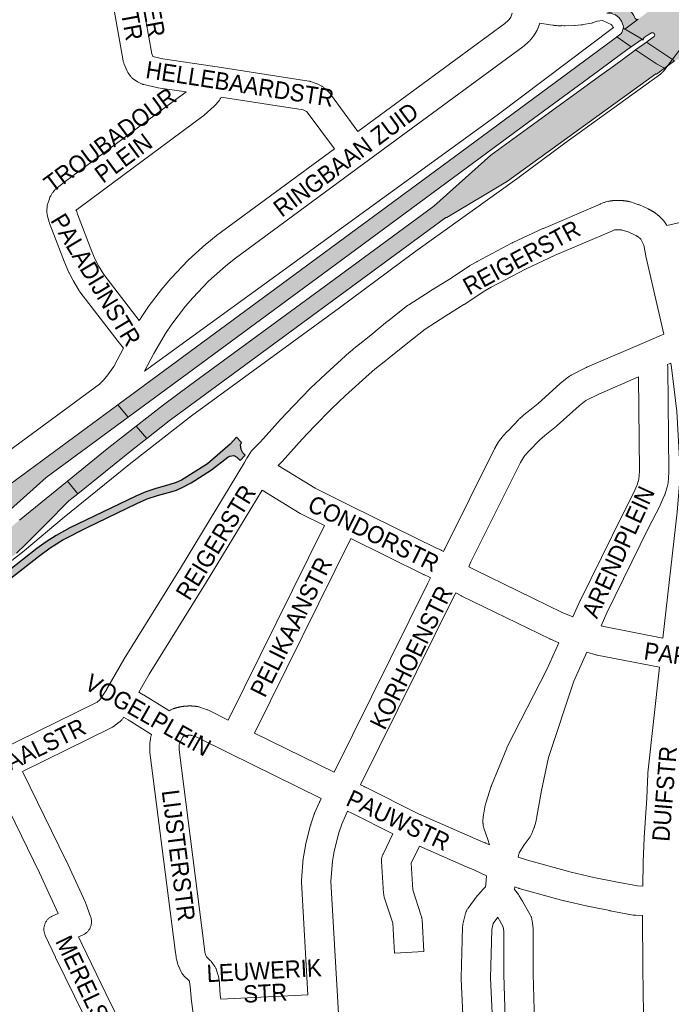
# Paper-space layout 'Layout1' of a CAD drawing. Header units: metres. Extents: x 123097 to 144122, y 392739 to 407589.
# Tile 195 of 256: x 134773 to 135062, y 394926 to 395364. Entities that reach past the tile are written whole.
import ezdxf
from ezdxf.enums import TextEntityAlignment as Align

# ---------------------------------------------------------------- set-up
doc = ezdxf.new("R2010")
doc.units = ezdxf.units.M
doc.header["$MEASUREMENT"] = 0
for name, color, linetype, lineweight in [('gs-anno-wegen algemeen tekst', 7, 'Continuous', 0), ('gs-knt-aanvullende hoofdweg', 7, 'Continuous', 0), ('gs-knt-hoofdweg', 7, 'Continuous', 0), ('gs-knt-wegen algemeen', 7, 'Continuous', 0), ('ir-ARC-asfalt-hoofdwegen-te inspecteren', 5, 'Continuous', 0), ('ir-ARC-fietspaden naastliggend- te inspecteren', 1, 'Continuous', 0)]:
    doc.layers.add(name, color=color, linetype=linetype, lineweight=lineweight)
doc.styles.add('Style-Arial', font='arial.ttf')

psp = doc.layouts.get("Layout1")

# ---------------------------------------------------------------- hatches: boundary and pattern name
at = {"layer": 'ir-ARC-asfalt-hoofdwegen-te inspecteren', "linetype": 'Continuous', "lineweight": 13}
for points in [[(135079.246, 395373.385), (135071.401, 395384.623), (135071.121, 395384.408), (135070.751, 395384.195), (135070.878, 395383.89), (135061.561, 395376.046), (135061.945, 395375.4), (135061.793, 395374.664), (135061.184, 395374.223), (135060.437, 395374.309), (135050.726, 395366.388), (135050.631, 395366.311), (135049.266, 395365.315), (135047.487, 395363.967), (135041.605, 395359.51), (135042.157, 395359.194), (135049.284, 395355.105), (135049.622, 395354.711), (135049.628, 395355.145), (135050.183, 395355.841), (135051.873, 395356.951), (135053.404, 395357.85), (135054.067, 395357.918), (135054.626, 395357.554), (135054.831, 395356.919), (135054.59, 395356.297), (135051.861, 395354.275), (135051.104, 395353.73), (135063.654, 395345.467), (135064.112, 395345.687), (135066.185, 395346.403), (135068.354, 395346.725), (135070.546, 395346.64), (135072.061, 395346.384), (135072.759, 395346.168), (135078.08, 395350.09), (135077.183, 395351.364), (135077.148, 395352.095), (135077.759, 395352.498), (135078.417, 395352.177), (135079.322, 395351.007), (135086.717, 395356.42), (135086.3, 395357.465), (135085.896, 395359.472), (135085.914, 395361.52), (135086.354, 395363.52), (135086.532, 395364.034), (135080.577, 395371.536), (135080.184, 395372.104), (135080.215, 395371.778), (135080.036, 395371.504), (135079.298, 395371.278), (135078.596, 395371.384), (135077.94, 395371.777), (135077.847, 395372.137), (135078.012, 395372.47)], [(135040.781, 395359.983), (135041.605, 395359.51), (135047.487, 395363.967), (135046.718, 395363.823), (135046.089, 395364.289), (135045.492, 395365.601), (135043.954, 395367.912), (135043.143, 395368.858), (135033.478, 395366.685), (135035.495, 395366.544), (135037.382, 395365.816), (135038.971, 395364.566), (135040.114, 395363.013), (135040.786, 395361.206), (135040.941, 395360.415)], [(135037.974, 395356.151), (135044.34, 395351.7), (135049.284, 395355.105), (135042.157, 395359.194), (135041.605, 395359.51), (135040.781, 395359.983), (135040.521, 395358.734), (135040.132, 395358.043), (135039.705, 395357.41)], [(135046.327, 395350.289), (135055.637, 395344.164), (135059.139, 395342.168), (135063.654, 395345.467), (135051.104, 395353.73)], [(134824.57, 395183.23), (134829.264, 395177.802), (134839.27, 395185.65), (134853.174, 395195.863), (134962.09, 395275.86), (134962.55, 395275.94), (134989.37, 395292.06), (135055.356, 395339.75), (135055.526, 395339.52), (135059.139, 395342.168), (135055.637, 395344.164), (135046.327, 395350.289), (135044.399, 395348.897), (135036.947, 395343.458), (135031.344, 395339.354), (135000, 395316.589), (134982.09, 395303.58), (134956.77, 395280.92), (134912.472, 395248.375), (134848.283, 395201.216), (134836.65, 395192.67)], [(134687.495, 395085.613), (134696.052, 395091.428), (134713.72, 395104.08), (134750.69, 395131.4), (134757.55, 395136.7), (134762.84, 395141.08), (134784.65, 395160.47), (134821.069, 395187.278), (134816.379, 395192.7), (134757.26, 395149.15), (134741.712, 395137.882), (134713.97, 395120.4), (134706.16, 395115.06), (134687.163, 395101.892), (134682.223, 395098.577), (134679.988, 395097.373), (134685.502, 395084.234)], [(134824.57, 395183.23), (134812.49, 395173.79), (134794.114, 395158.85), (134798.583, 395153.212), (134823.18, 395173.03), (134829.264, 395177.802)], [(134689.58, 395080.781), (134687.52, 395079.448), (134690.746, 395071.966), (134692.826, 395073.526), (134694.195, 395074.425), (134697.239, 395075.63), (134699.311, 395076.328), (134704.873, 395078.564), (134706.565, 395079.445), (134706.492, 395079.57), (134714.963, 395085.081), (134722.36, 395090.08), (134740.299, 395102.97), (134757.962, 395116.235), (134771.47, 395126.82), (134775.39, 395130.61), (134784.466, 395139.724), (134794.72, 395150.02), (134798.583, 395153.212), (134794.114, 395158.85), (134772.8, 395141.52), (134759.54, 395130.729), (134746.023, 395120.263), (134730.246, 395108.463), (134714.163, 395097.083), (134699.141, 395086.871), (134698.526, 395086.533), (134694.354, 395083.85)]]:
    psp.add_hatch(color=5, dxfattribs=at).paths.add_polyline_path(points, flags=0)
at = {"layer": 'ir-ARC-asfalt-hoofdwegen-te inspecteren', "linetype": 'Continuous', "lineweight": 13, "extrusion": (0, 0, -1)}
psp.add_hatch(color=5, dxfattribs=at).paths.add_polyline_path([(-135036.052, 395354.698), (-134965.95, 395302.88), (-134840.1, 395210.174), (-134816.379, 395192.7), (-134821.069, 395187.278), (-134844.954, 395204.86), (-134910.094, 395252.816), (-134998.81, 395318.204), (-135029.815, 395341.056), (-135035.67, 395345.356), (-135042.359, 395350.288), (-135044.34, 395351.7), (-135037.974, 395356.151), (-135037.861, 395356.034)], flags=0)
at = {"layer": 'ir-ARC-fietspaden naastliggend- te inspecteren', "linetype": 'Continuous', "lineweight": 30, "extrusion": (0, 0, -1)}
psp.add_hatch(color=1, dxfattribs=at).paths.add_polyline_path([(-134718.776, 395082.607), (-134720.674, 395080.042), (-134720.712, 395080.069), (-134720.778, 395079.961), (-134737.324, 395091.995), (-134747, 395099.05), (-134761.99, 395110.37), (-134781.12, 395125.37), (-134786.398, 395129.253), (-134791.933, 395132.76), (-134802.75, 395138.26), (-134824.87, 395148.83), (-134829.51, 395150.94), (-134833.98, 395152.46), (-134840.55, 395154.28), (-134842.44, 395154.88), (-134845.25, 395156.07), (-134849.01, 395158.05), (-134858.05, 395163.85), (-134865.25, 395169.41), (-134866.09, 395169.85), (-134867.93, 395170.19), (-134869.27, 395169.42), (-134870.773, 395168.048), (-134873.024, 395170.301), (-134871.88, 395171.38), (-134871.12, 395172.89), (-134870.93, 395175.01), (-134871.33, 395175.99), (-134869.143, 395178.383), (-134866.35, 395175.28), (-134856.23, 395166.49), (-134844.64, 395159.28), (-134842.25, 395158.21), (-134839.08, 395157.13), (-134833.27, 395155.6), (-134828.88, 395154.09), (-134824.45, 395152.16), (-134795.17, 395138.08), (-134789.022, 395134.713), (-134784.649, 395131.901), (-134780.452, 395128.832), (-134761.21, 395113.74), (-134745.05, 395101.531), (-134728.09, 395089.16), (-134719.74, 395083.37)], flags=0)

# ---------------------------------------------------------------- linework, layer by layer
at = {"layer": 'gs-knt-aanvullende hoofdweg', "color": 7, "linetype": 'Continuous', "flags": 128}
psp.add_lwpolyline([(135036.441, 395360.191), (135036.279, 395360.509), (135036.047, 395360.9), (135036.043, 395360.906), (135035.884, 395361.13), (135035.878, 395361.138), (135035.614, 395361.448), (135035.486, 395361.594), (135035.473, 395361.608), (135031.684, 395363.428), (135029.23, 395363.088), (135027.982, 395362.605), (135027.666, 395362.491), (135027.345, 395362.392), (135027.02, 395362.306), (135026.691, 395362.236), (135023.021, 395361.531), (135022.68, 395361.474), (135022.604, 395361.464), (135022.515, 395361.454), (135022.336, 395361.433), (135022.249, 395361.426), (135022.185, 395361.419), (135019.444, 395361.207), (135019.122, 395361.189), (135015.064, 395361.051), (135014.936, 395361.047), (135014.881, 395361.046), (135014.733, 395361.042), (135014.402, 395361.047), (135013.451, 395361.082), (135013.253, 395361.059), (135012.874, 395361.025), (135012.493, 395361.01), (135012.112, 395361.014), (135011.732, 395361.037), (135011.353, 395361.08), (135010.568, 395361.189), (135010.542, 395361.19), (135010.212, 395361.21), (135009.883, 395361.244), (135009.556, 395361.292), (135008.394, 395361.491), (135003.788, 395362.13)], dxfattribs=at)
at = {"layer": 'gs-knt-hoofdweg', "color": 7, "linetype": 'Continuous', "flags": 128}
for points in [[(134828.272, 395207.708), (134984.802, 395321.326), (135036.441, 395360.191)], [(135067.626, 395352.584), (135061.523, 395344.563), (135058.98, 395341.221), (135058.736, 395340.916), (135058.477, 395340.623), (135058.203, 395340.342), (135057.917, 395340.076), (135057.618, 395339.823), (135057.306, 395339.586), (135014.9, 395308.856), (134994.78, 395293.906), (134994.669, 395293.825), (134947.738, 395260.189), (134914.86, 395235.825), (134914.816, 395235.793), (134849.197, 395187.856), (134822.198, 395166.725), (134792.656, 395142.805), (134775, 395127.977), (134774.778, 395127.797), (134721.909, 395086.521)]]:
    psp.add_lwpolyline(points, dxfattribs=at)
psp.add_lwpolyline([(134673.683, 395107.221), (134670.886, 395113.391, -0.3845537), (134670.891, 395113.404), (134693.946, 395123.855), (134694.182, 395123.957), (134694.422, 395124.049), (134701.793, 395126.712), (134708.553, 395129.154), (134711.47, 395130.926), (134716.019, 395134.046), (134808.263, 395201.825), (134809.884, 395203.476), (134811.527, 395205.386), (134814.624, 395209.797), (134818.951, 395217.887)], format="xyb", dxfattribs=at)
at = {"layer": 'gs-knt-wegen algemeen', "color": 7, "linetype": 'Continuous', "flags": 128}
for points in [[(134846.74, 395331.657), (134834.193, 395333.524), (134833.939, 395333.567), (134833.688, 395333.62), (134828, 395334.932), (134827.736, 395334.998), (134827.475, 395335.076), (134827.217, 395335.165), (134826.567, 395335.404), (134826.283, 395335.516), (134826.003, 395335.642), (134825.73, 395335.781), (134825.464, 395335.932), (134825.205, 395336.096), (134823.645, 395337.135), (134823.414, 395337.296), (134823.19, 395337.467), (134822.974, 395337.648), (134822.766, 395337.837), (134822.566, 395338.036), (134822.375, 395338.243), (134822.193, 395338.458), (134822.021, 395338.681), (134821.327, 395339.619), (134821.162, 395339.852), (134821.008, 395340.091), (134820.865, 395340.338), (134820.732, 395340.59), (134820.611, 395340.847), (134819.237, 395343.94), (134819.116, 395344.231), (134819.009, 395344.527), (134818.917, 395344.828), (134818.839, 395345.133), (134818.777, 395345.442), (134808.977, 395400.503)], [(134822.2, 395400.509), (134831.457, 395348.503), (134831.955, 395347.381), (134836.364, 395346.364), (134858.522, 395343.066)], [(134923.052, 395314.025), (134988.255, 395361.974), (134989.779, 395363.305), (134990.22, 395363.842), (134990.849, 395364.822), (134991.576, 395366.656)], [(135003.788, 395362.13), (135002.718, 395359.435), (135002.596, 395359.147), (135002.593, 395359.141), (135002.459, 395358.863), (135002.454, 395358.853), (135002.309, 395358.587), (135002.301, 395358.573), (135002.145, 395358.318), (135000.97, 395356.488), (135000.829, 395356.277), (135000.68, 395356.072), (135000.523, 395355.874), (134999.499, 395354.627), (134999.324, 395354.423), (134999.141, 395354.226), (134998.951, 395354.037), (134998.752, 395353.856), (134996.617, 395351.99), (134996.407, 395351.814), (134996.19, 395351.648), (134925.525, 395299.681), (134868.076, 395257.435), (134864.211, 395254.341), (134856.694, 395247.588), (134849.711, 395240.284), (134846.532, 395236.555), (134840.386, 395228.455), (134837.633, 395224.363), (134833.818, 395218.076), (134832.46, 395215.537), (134828.272, 395207.708)], [(134858.522, 395343.066), (134858.526, 395343.066), (134858.53, 395343.065)], [(134858.522, 395343.066), (134858.526, 395343.066), (134858.53, 395343.065)], [(134858.53, 395343.065), (134858.565, 395343.061), (134901.263, 395336.442), (134901.57, 395336.387), (134901.873, 395336.317), (134902.173, 395336.233), (134902.469, 395336.135), (134904.435, 395335.428), (134904.718, 395335.319), (134904.995, 395335.197), (134905.266, 395335.062), (134906.927, 395334.187), (134907.185, 395334.043), (134907.436, 395333.888), (134907.681, 395333.722), (134907.917, 395333.545), (134908.145, 395333.357), (134909.068, 395332.561), (134909.285, 395332.365), (134909.493, 395332.159), (134909.692, 395331.945), (134910.475, 395331.06), (134910.663, 395330.837), (134910.841, 395330.606), (134923.052, 395314.025)], [(134786.011, 395284.252), (134786.041, 395284.339), (134786.07, 395284.426), (134786.114, 395284.546), (134786.211, 395284.779), (134786.277, 395284.927), (134786.343, 395285.067), (134786.416, 395285.212), (134786.489, 395285.348), (134786.619, 395285.577), (134787.118, 395286.401), (134787.289, 395286.67), (134787.473, 395286.929), (134787.67, 395287.18), (134788.311, 395287.956), (134788.494, 395288.168), (134788.685, 395288.372), (134788.886, 395288.567), (134789.094, 395288.753), (134789.31, 395288.931), (134791.7, 395290.807), (134791.845, 395290.917), (134846.226, 395331.196), (134846.74, 395331.657)], [(134862.306, 395329.306), (134862.191, 395329.039), (134862.063, 395328.774), (134861.923, 395328.515), (134861.772, 395328.263), (134861.609, 395328.018), (134861.436, 395327.781), (134861.252, 395327.551), (134861.057, 395327.331), (134859.606, 395325.755), (134859.393, 395325.533), (134859.169, 395325.322), (134854.701, 395321.306), (134854.467, 395321.106), (134854.224, 395320.917), (134799.668, 395280.509), (134798.07, 395279.255), (134797.838, 395278.943)], [(134912.563, 395306.311), (134900.53, 395322.651), (134900.232, 395322.988), (134900.203, 395323.013), (134899.601, 395323.33), (134898.651, 395323.672), (134862.306, 395329.306)], [(134825.886, 395230.1), (134826.582, 395231.248), (134826.745, 395231.503), (134829.686, 395235.876), (134829.792, 395236.028), (134829.902, 395236.177), (134836.272, 395244.572), (134836.386, 395244.718), (134836.504, 395244.86), (134839.923, 395248.871), (134840.045, 395249.011), (134840.171, 395249.147), (134847.453, 395256.764), (134847.628, 395256.939), (134847.808, 395257.107), (134855.647, 395264.151), (134855.787, 395264.273), (134855.93, 395264.39), (134860.044, 395267.683), (134860.255, 395267.845), (134912.563, 395306.311)], [(134818.951, 395217.887), (134816.633, 395220.777), (134816.55, 395220.882), (134799.598, 395242.925), (134799.438, 395243.142), (134799.287, 395243.366), (134799.146, 395243.595), (134796.573, 395247.972), (134796.448, 395248.193), (134794.808, 395251.251), (134794.689, 395251.485), (134794.579, 395251.724), (134792.809, 395255.779), (134792.7, 395256.044), (134786.171, 395273.003), (134786.08, 395273.253), (134786, 395273.507), (134785.93, 395273.764), (134785.094, 395277.111), (134785.031, 395277.39), (134784.98, 395277.671), (134784.942, 395277.954), (134784.916, 395278.239), (134784.902, 395278.524), (134784.901, 395278.81), (134784.913, 395279.095), (134785.002, 395280.518), (134785.025, 395280.795), (134785.06, 395281.071), (134785.107, 395281.345), (134785.165, 395281.617), (134785.235, 395281.886), (134785.317, 395282.151), (134786.009, 395284.245)], [(134786.009, 395284.245), (134786.01, 395284.249), (134786.011, 395284.252)], [(134786.009, 395284.245), (134786.01, 395284.249), (134786.011, 395284.252)], [(134811.442, 395066.246), (134819.142, 395079.681), (134819.252, 395079.866), (134844.223, 395120.213), (134872.627, 395167.041), (134873.548, 395168.752), (134873.676, 395168.977), (134873.812, 395169.198), (134875.474, 395171.77), (134875.624, 395171.992), (134875.784, 395172.208), (134875.951, 395172.417), (134876.128, 395172.619), (134876.312, 395172.814), (134879.754, 395176.295), (134888.686, 395186.247), (134888.814, 395186.385), (134894.306, 395192.16), (134894.352, 395192.208), (134902.005, 395200.093), (134902.175, 395200.262), (134908.582, 395206.393), (134908.733, 395206.533), (134919.345, 395216.064), (134919.448, 395216.155), (134922.14, 395218.472), (134922.383, 395218.671), (134928.714, 395223.608), (134936.197, 395229.783), (134936.326, 395229.888), (134945.099, 395236.757), (134945.332, 395236.932), (134945.574, 395237.096), (134955.083, 395243.252), (134955.209, 395243.331), (134963.169, 395248.23), (134972.372, 395254.294), (134972.56, 395254.413), (134972.752, 395254.526), (134975.852, 395256.277), (134975.993, 395256.355), (134991.462, 395264.595), (134991.623, 395264.678), (134991.787, 395264.756), (135005.186, 395270.963), (135005.36, 395271.041), (135030.642, 395281.862), (135030.735, 395281.9), (135032.201, 395282.501), (135032.48, 395282.609), (135032.764, 395282.703), (135033.052, 395282.784), (135033.956, 395283.016), (135034.176, 395283.068), (135034.398, 395283.113), (135034.537, 395283.138), (135034.676, 395283.162), (135034.816, 395283.186), (135034.956, 395283.208), (135035.096, 395283.23), (135035.236, 395283.251), (135035.376, 395283.271), (135035.516, 395283.29), (135035.657, 395283.308), (135035.797, 395283.325), (135035.938, 395283.342), (135036.078, 395283.357), (135036.219, 395283.372), (135036.36, 395283.386), (135036.501, 395283.399), (135036.642, 395283.411), (135036.783, 395283.422), (135036.924, 395283.432), (135037.066, 395283.442), (135037.207, 395283.45), (135037.348, 395283.458), (135037.489, 395283.465), (135037.631, 395283.471), (135037.772, 395283.476), (135037.914, 395283.48), (135038.055, 395283.483), (135038.197, 395283.486), (135038.338, 395283.487), (135038.48, 395283.488), (135038.621, 395283.488), (135038.763, 395283.487), (135038.904, 395283.485), (135039.046, 395283.482), (135039.187, 395283.478), (135039.329, 395283.473), (135039.47, 395283.468), (135039.612, 395283.461), (135039.753, 395283.454), (135039.895, 395283.446), (135040.036, 395283.437), (135040.177, 395283.427), (135040.318, 395283.416), (135040.459, 395283.405), (135040.6, 395283.392), (135040.741, 395283.379), (135040.882, 395283.365), (135041.023, 395283.349), (135041.163, 395283.333), (135041.304, 395283.317), (135041.444, 395283.299), (135041.585, 395283.28), (135041.725, 395283.261), (135041.865, 395283.24), (135042.005, 395283.219), (135042.145, 395283.197), (135042.284, 395283.174), (135042.424, 395283.15), (135042.563, 395283.125), (135042.703, 395283.1), (135042.841, 395283.073), (135042.981, 395283.046), (135043.119, 395283.018), (135043.258, 395282.989), (135043.396, 395282.959), (135043.699, 395282.885), (135043.999, 395282.796), (135047.296, 395281.733), (135047.527, 395281.653), (135047.756, 395281.565), (135047.981, 395281.468), (135051.929, 395279.682), (135052.109, 395279.598), (135052.23, 395279.538), (135052.349, 395279.478), (135052.469, 395279.417), (135052.587, 395279.356), (135052.706, 395279.294), (135052.824, 395279.231), (135052.942, 395279.167), (135053.059, 395279.103), (135053.176, 395279.037), (135053.292, 395278.971), (135053.408, 395278.904), (135053.523, 395278.837), (135053.639, 395278.769), (135053.753, 395278.7), (135053.868, 395278.63), (135053.982, 395278.56), (135054.095, 395278.489), (135054.208, 395278.417), (135054.321, 395278.345), (135054.432, 395278.272), (135054.544, 395278.198), (135054.655, 395278.123), (135054.766, 395278.048), (135054.876, 395277.972), (135054.986, 395277.895), (135055.095, 395277.818), (135055.204, 395277.74), (135055.312, 395277.661), (135055.42, 395277.582), (135055.527, 395277.502), (135055.634, 395277.421), (135055.74, 395277.34), (135055.846, 395277.257), (135055.95, 395277.175), (135056.055, 395277.091), (135056.159, 395277.007), (135056.263, 395276.922), (135056.366, 395276.837), (135056.468, 395276.751), (135056.57, 395276.664), (135056.672, 395276.577), (135056.772, 395276.489), (135056.873, 395276.4), (135056.972, 395276.311), (135057.072, 395276.221), (135057.17, 395276.131), (135057.268, 395276.039), (135057.366, 395275.948), (135057.463, 395275.855), (135057.559, 395275.763), (135057.655, 395275.669), (135057.749, 395275.575), (135057.844, 395275.48), (135057.938, 395275.385), (135058.031, 395275.289), (135058.124, 395275.192), (135058.216, 395275.095), (135058.307, 395274.997), (135058.398, 395274.899), (135058.488, 395274.8), (135058.578, 395274.701), (135058.667, 395274.601), (135058.756, 395274.5), (135058.843, 395274.399), (135059.021, 395274.183), (135059.19, 395273.96), (135059.349, 395273.73), (135059.498, 395273.493), (135060.038, 395272.591), (135060.172, 395272.354), (135113.065, 395284.392)], [(135049.955, 395263.564), (135048.647, 395266.263), (135048.589, 395266.323), (135048.528, 395266.383), (135048.467, 395266.442), (135048.406, 395266.501), (135048.343, 395266.559), (135048.281, 395266.617), (135048.217, 395266.674), (135048.153, 395266.73), (135048.089, 395266.786), (135048.023, 395266.841), (135047.958, 395266.895), (135047.891, 395266.948), (135047.824, 395267.001), (135047.757, 395267.053), (135047.689, 395267.105), (135047.621, 395267.156), (135047.552, 395267.206), (135047.482, 395267.255), (135047.412, 395267.304), (135047.341, 395267.351), (135047.27, 395267.399), (135047.199, 395267.445), (135047.127, 395267.491), (135047.054, 395267.535), (135046.981, 395267.58), (135046.908, 395267.623), (135046.834, 395267.666), (135046.76, 395267.707), (135046.685, 395267.748), (135046.61, 395267.789), (135046.535, 395267.828), (135046.459, 395267.867), (135042.95, 395269.454), (135040.339, 395270.296), (135040.234, 395270.315), (135040.129, 395270.333), (135040.024, 395270.35), (135039.919, 395270.366), (135039.813, 395270.381), (135039.707, 395270.395), (135039.601, 395270.407), (135039.495, 395270.418), (135039.389, 395270.429), (135039.283, 395270.438), (135039.177, 395270.445), (135039.07, 395270.452), (135038.964, 395270.458), (135038.857, 395270.462), (135038.751, 395270.465), (135038.644, 395270.467), (135038.537, 395270.468), (135038.431, 395270.468), (135038.324, 395270.466), (135038.218, 395270.463), (135038.111, 395270.46), (135038.004, 395270.455), (135037.898, 395270.448), (135037.792, 395270.441), (135037.685, 395270.433), (135037.579, 395270.423), (135037.473, 395270.412), (135037.367, 395270.4), (135037.261, 395270.387), (135037.156, 395270.373), (135037.05, 395270.357), (135036.945, 395270.341), (135036.724, 395270.284), (135035.72, 395269.872), (135010.572, 395259.109), (134997.424, 395253.018), (134982.186, 395244.901), (134979.35, 395243.299), (134970.249, 395237.303), (134970.079, 395237.195), (134962.096, 395232.282), (134952.895, 395226.325), (134944.419, 395219.688), (134936.931, 395213.509), (134936.792, 395213.397), (134930.515, 395208.501), (134927.994, 395206.332), (134917.509, 395196.915), (134911.264, 395190.939), (134903.718, 395183.164), (134898.313, 395177.481), (134889.339, 395167.482), (134889.124, 395167.253), (134887.62, 395165.732)], [(135049.956, 395263.56), (135049.955, 395263.564)], [(135049.956, 395263.56), (135049.955, 395263.564)], [(135058.917, 395224.128), (135050.91, 395258.673), (135050.862, 395258.9), (135050.086, 395262.888), (135049.956, 395263.56)], [(134960.986, 395127.537), (134961.477, 395128.579), (134961.54, 395128.709), (134983.668, 395173.126), (134983.772, 395173.327), (134983.884, 395173.523), (134985.485, 395176.246), (134985.628, 395176.477), (134985.78, 395176.703), (134985.942, 395176.922), (134987.061, 395178.372), (134987.242, 395178.596), (134987.432, 395178.812), (134989.593, 395181.152), (134989.664, 395181.227), (134994.447, 395186.244), (134994.659, 395186.456), (134994.881, 395186.659), (134997.574, 395189.007), (134997.806, 395189.2), (135002.99, 395193.312), (135012.708, 395202.033), (135012.843, 395202.151), (135012.98, 395202.264), (135016.592, 395205.164), (135016.813, 395205.333), (135017.041, 395205.494), (135017.276, 395205.644), (135017.517, 395205.784), (135017.763, 395205.914), (135024.399, 395209.221), (135024.556, 395209.296), (135024.714, 395209.367), (135051.243, 395220.863), (135051.283, 395220.881), (135058.917, 395224.128)], [(135030.982, 395094.609), (135032.156, 395094.244), (135058.378, 395089.143), (135064.784, 395144.983), (135065.941, 395159.349), (135065.9, 395166.073), (135064.585, 395189.753), (135062.305, 395209.219), (135061.956, 395211.271)], [(135060.51, 395210.656), (135060.558, 395209.403), (135060.563, 395209.219), (135061.042, 395163.14), (135061.039, 395162.885), (135061.027, 395162.631), (135060.708, 395157.936), (135060.684, 395157.665), (135060.649, 395157.396), (135060.602, 395157.129), (135060.545, 395156.863), (135060.476, 395156.601), (135060.396, 395156.341), (135059.233, 395152.809), (135059.145, 395152.558), (135059.046, 395152.31), (135057.3, 395148.18), (135057.203, 395147.962), (135057.098, 395147.748), (135052.11, 395138.008), (135033.593, 395100.374), (135030.982, 395094.609)], [(135061.956, 395211.271), (135060.51, 395210.656)], [(135047.585, 395205.088), (135030.051, 395197.49), (135024.197, 395194.573), (135021.271, 395192.223), (135011.539, 395183.49), (135011.39, 395183.36), (135011.237, 395183.235), (135006.016, 395179.094), (135003.664, 395177.043), (134999.123, 395172.28), (134997.193, 395170.19), (134996.5, 395169.292), (134995.223, 395167.121), (134995.221, 395167.118), (134995.219, 395167.114)], [(135018.464, 395098.527), (135021.776, 395105.841), (135021.865, 395106.029), (135040.451, 395143.803), (135040.498, 395143.897), (135045.401, 395153.47), (135046.95, 395157.134), (135047.774, 395159.635), (135048.02, 395163.259), (135047.585, 395205.088)], [(134887.62, 395165.732), (134903.978, 395155.745), (134919.765, 395147.844)], [(134995.219, 395167.114), (134973.226, 395122.968), (134972.223, 395120.837)], [(134880.46, 395154.849), (134855.34, 395113.436), (134855.31, 395113.386), (134830.38, 395073.106), (134825.761, 395065.057)], [(134908.163, 395139.091), (134897.906, 395144.224), (134897.663, 395144.352), (134897.427, 395144.49), (134880.46, 395154.849)], [(134919.765, 395147.844), (134957.679, 395129.15), (134959.398, 395128.418), (134959.667, 395128.296), (134959.93, 395128.161), (134960.188, 395128.015), (134960.986, 395127.537)], [(134865.471, 395052.71), (134908.163, 395139.091)], [(134919.823, 395133.299), (134877.13, 395046.914)], [(134955.221, 395115.814), (134953.884, 395116.615), (134952.408, 395117.243), (134952.244, 395117.316), (134952.082, 395117.393), (134919.823, 395133.299)], [(134972.223, 395120.837), (134974.912, 395119.462), (135013.785, 395100.518), (135018.464, 395098.527)], [(134912.459, 395029.509), (134953.995, 395113.44), (134954.047, 395113.543), (134955.221, 395115.814)], [(134966.443, 395109.169), (134965.639, 395107.614), (134924.224, 395023.929)], [(135012.248, 395087.023), (135008.534, 395088.603), (135008.382, 395088.67), (135008.231, 395088.741), (134969.152, 395107.785), (134969.039, 395107.841), (134966.443, 395109.169)], [(134981.4, 394997.326), (134980.657, 394999.739), (134978.96, 395004.671), (134978.876, 395004.932), (134978.804, 395005.196), (134978.742, 395005.463), (134978.692, 395005.733), (134978.654, 395006.004), (134978.567, 395006.72), (134978.538, 395007.004), (134978.523, 395007.288), (134978.519, 395007.574), (134978.529, 395007.859), (134978.55, 395008.143), (134978.82, 395010.884), (134978.855, 395011.167), (134978.901, 395011.448), (134979.564, 395014.977), (134979.622, 395015.255), (134979.693, 395015.53), (134979.776, 395015.802), (134982.235, 395023.307), (134982.306, 395023.513), (134982.384, 395023.717), (134989.071, 395040.282), (134989.188, 395040.554), (134989.317, 395040.82), (135006.961, 395075.162), (135012.248, 395087.023)], [(135024.68, 395082.934), (135018.911, 395069.99), (135007.665, 395036.152), (135004.506, 395021.414), (135002.49, 395009.91), (135002.454, 395009.72), (135001.959, 395007.318), (135001.904, 395007.074), (135001.839, 395006.832), (135001.422, 395005.383), (135001.355, 395005.164), (135001.28, 395004.947), (135001.198, 395004.734), (135000.199, 395002.273), (135000.073, 395001.984), (134999.933, 395001.701), (134999.779, 395001.424), (134999.613, 395001.156), (134999.433, 395000.896), (134996.807, 394997.282), (134994.589, 394993.701), (134994.312, 394992.633), (134994.311, 394992.628), (134994.214, 394991.862)], [(135056.913, 395076.164), (135029.32, 395081.532), (135029.088, 395081.581), (135028.857, 395081.639), (135028.629, 395081.706), (135024.68, 395082.934)], [(135049.467, 394979.007), (135049.681, 394989.424), (135049.686, 394989.577), (135050.165, 395000.441), (135050.172, 395000.564), (135051.271, 395017.979), (135051.684, 395028.807), (135051.697, 395029.042), (135051.719, 395029.276), (135056.913, 395076.164)], [(134712.984, 395014.386), (134762.527, 395038.782), (134807.187, 395060.699), (134808.455, 395061.641), (134811.344, 395066.095), (134811.438, 395066.239)], [(134811.438, 395066.239), (134811.44, 395066.243), (134811.442, 395066.246)], [(134811.438, 395066.239), (134811.44, 395066.243), (134811.442, 395066.246)], [(134825.761, 395065.057), (134827.633, 395063.962), (134827.755, 395063.888), (134839.055, 395056.933), (134839.23, 395056.83)], [(134839.23, 395056.83), (134839.465, 395056.984), (134839.73, 395057.15), (134840.004, 395057.303), (134840.285, 395057.443), (134840.572, 395057.57), (134840.864, 395057.682), (134841.027, 395057.739), (134841.189, 395057.795), (134841.353, 395057.849), (134841.516, 395057.903), (134841.68, 395057.955), (134841.844, 395058.005), (134842.009, 395058.055), (134842.174, 395058.103), (134842.339, 395058.15), (134842.505, 395058.196), (134842.671, 395058.24), (134842.837, 395058.283), (134843.005, 395058.325), (134843.171, 395058.366), (134843.339, 395058.405), (134843.506, 395058.443), (134843.675, 395058.48), (134843.842, 395058.515), (134844.011, 395058.549), (134844.18, 395058.582), (134844.349, 395058.614), (134844.518, 395058.644), (134844.688, 395058.673), (134844.857, 395058.7), (134845.028, 395058.727), (134845.197, 395058.752), (134845.368, 395058.776), (134845.538, 395058.798), (134845.709, 395058.819), (134845.879, 395058.839), (134846.051, 395058.857), (134846.221, 395058.874), (134846.393, 395058.89), (134846.564, 395058.905), (134846.736, 395058.918), (134846.907, 395058.93), (134847.079, 395058.94), (134847.25, 395058.949), (134847.422, 395058.957), (134847.594, 395058.964), (134847.766, 395058.969), (134847.937, 395058.973), (134848.11, 395058.976), (134848.281, 395058.977), (134848.454, 395058.977), (134848.625, 395058.976), (134848.797, 395058.973), (134848.969, 395058.969), (134849.141, 395058.964), (134849.313, 395058.957), (134849.485, 395058.949), (134849.656, 395058.94), (134849.828, 395058.929), (134849.999, 395058.917), (134850.171, 395058.904), (134850.342, 395058.889), (134850.514, 395058.874), (134850.684, 395058.856), (134850.856, 395058.838), (134851.026, 395058.818), (134851.197, 395058.797), (134851.367, 395058.775), (134851.538, 395058.751), (134851.707, 395058.726), (134851.993, 395058.676), (134852.276, 395058.614), (134852.556, 395058.539), (134852.832, 395058.452), (134856.122, 395057.331), (134856.4, 395057.23), (134856.674, 395057.115), (134856.942, 395056.988), (134865.471, 395052.71)], [(134818.98, 395053.94), (134818.741, 395053.572), (134818.578, 395053.332), (134818.404, 395053.1), (134818.22, 395052.875), (134818.026, 395052.659), (134817.823, 395052.452), (134817.61, 395052.254), (134817.39, 395052.066), (134817.16, 395051.888), (134814.471, 395049.891), (134814.229, 395049.719), (134813.979, 395049.559), (134813.722, 395049.41), (134813.458, 395049.273), (134774.036, 395029.927)], [(134831.425, 395046.34), (134820.992, 395052.763), (134818.98, 395053.94)], [(134849.878, 394922.462), (134848.957, 394929.028), (134848.927, 394929.273), (134848.907, 394929.52), (134848.599, 394934.368), (134848.266, 394936.404), (134848.177, 394936.698), (134847.796, 394937.189), (134845.758, 394939.196), (134845.549, 394939.412), (134845.35, 394939.637), (134845.162, 394939.871), (134844.985, 394940.114), (134844.819, 394940.364), (134844.664, 394940.622), (134844.522, 394940.887), (134844.392, 394941.158), (134843.465, 394943.214), (134843.366, 394943.446), (134843.276, 394943.681), (134843.195, 394943.92), (134843.124, 394944.161), (134842.432, 394946.673), (134842.359, 394946.962), (134842.3, 394947.253), (134842.254, 394947.547), (134841.854, 394950.569), (134841.851, 394950.595), (134830.608, 395038.268), (134830.581, 395038.516), (134830.563, 395038.765), (134830.556, 395039.014), (134830.557, 395039.263), (134830.619, 395041.672), (134830.63, 395041.918), (134830.65, 395042.163), (134830.807, 395043.706), (134830.847, 395044.02), (134830.903, 395044.333), (134830.973, 395044.642), (134831.274, 395045.832), (134831.347, 395046.099), (134831.425, 395046.34)], [(134865.525, 395038.118), (134865.487, 395038.136), (134851.503, 395045.15), (134849.259, 395045.914), (134849.154, 395045.924), (134849.048, 395045.932), (134848.942, 395045.939), (134848.835, 395045.945), (134848.729, 395045.95), (134848.623, 395045.954), (134848.516, 395045.956), (134848.41, 395045.957), (134848.303, 395045.957), (134848.197, 395045.956), (134848.09, 395045.953), (134847.984, 395045.949), (134847.877, 395045.945), (134847.771, 395045.938), (134847.665, 395045.931), (134847.559, 395045.922), (134847.453, 395045.913), (134847.347, 395045.902), (134847.241, 395045.889), (134847.135, 395045.876), (134847.03, 395045.861), (134846.925, 395045.846), (134846.819, 395045.829), (134846.715, 395045.81), (134846.61, 395045.791), (134846.505, 395045.77), (134846.401, 395045.749), (134846.297, 395045.726), (134846.194, 395045.701), (134846.09, 395045.676), (134845.987, 395045.65), (134845.886, 395045.622), (134845.434, 395045.324), (134845.305, 395045.175), (134843.966, 395042.674), (134843.794, 395042.237), (134843.712, 395041.912), (134843.628, 395041.09), (134843.586, 395039.428), (134854.763, 394952.264), (134855.103, 394949.7), (134855.542, 394948.106), (134855.762, 394947.618), (134857.243, 394946.16), (134857.444, 394945.952), (134857.636, 394945.736), (134857.818, 394945.512), (134859.201, 394943.729), (134859.377, 394943.49), (134859.543, 394943.244), (134859.697, 394942.99), (134859.839, 394942.729), (134859.97, 394942.463), (134860.088, 394942.19), (134860.193, 394941.913), (134860.286, 394941.631), (134860.85, 394939.774), (134860.928, 394939.497), (134860.993, 394939.216), (134861.046, 394938.934), (134861.501, 394936.153), (134861.532, 394935.941), (134861.556, 394935.728), (134861.573, 394935.514), (134861.885, 394930.591), (134862.145, 394928.735)], [(134877.13, 395046.914), (134912.459, 395029.509)], [(134865.533, 395038.114), (134865.529, 395038.116), (134865.525, 395038.118)], [(134865.533, 395038.114), (134865.529, 395038.116), (134865.525, 395038.118)], [(134906.679, 395017.842), (134865.533, 395038.114)], [(134774.036, 395029.927), (134774.348, 395029.268), (134793.369, 394990.509), (134793.441, 394990.357), (134801.984, 394971.749), (134802.083, 394971.524), (134802.173, 394971.294), (134804.326, 394965.482), (134804.427, 394965.188), (134804.513, 394964.89), (134804.586, 394964.587), (134804.644, 394964.282), (134804.687, 394963.974), (134804.716, 394963.664), (134804.73, 394963.354), (134804.729, 394963.043), (134804.713, 394962.732), (134804.682, 394962.423), (134804.636, 394962.115), (134804.576, 394961.81), (134804.502, 394961.509), (134804.413, 394961.211), (134804.31, 394960.917), (134804.193, 394960.629), (134804.062, 394960.347), (134803.918, 394960.071), (134803.762, 394959.803), (134803.592, 394959.542), (134803.41, 394959.29), (134803.217, 394959.047), (134803.012, 394958.813), (134802.796, 394958.589), (134802.569, 394958.376), (134802.333, 394958.174), (134802.087, 394957.983), (134801.833, 394957.805), (134801.57, 394957.638), (134801.3, 394957.485), (134801.022, 394957.345), (134800.739, 394957.218), (134798.89, 394956.442), (134800.506, 394953.009), (134813.16, 394927.072), (134816.312, 394920.893)], [(134801.484, 394921.31), (134788.784, 394947.34), (134788.745, 394947.423), (134784.216, 394957.046), (134784.087, 394957.337), (134783.973, 394957.634), (134783.874, 394957.937), (134783.789, 394958.243), (134783.72, 394958.554), (134783.666, 394958.868), (134783.627, 394959.184), (134783.604, 394959.501), (134783.596, 394959.819), (134783.604, 394960.137), (134783.627, 394960.455), (134783.666, 394960.771), (134783.72, 394961.084), (134783.79, 394961.395), (134783.875, 394961.702), (134783.974, 394962.004), (134784.088, 394962.301), (134784.217, 394962.592), (134784.359, 394962.877), (134784.516, 394963.154), (134784.686, 394963.423), (134784.868, 394963.684), (134785.064, 394963.935), (134785.271, 394964.177), (134785.49, 394964.408), (134785.719, 394964.628), (134785.96, 394964.837), (134786.21, 394965.034), (134786.47, 394965.218), (134786.738, 394965.389), (134787.014, 394965.547), (134787.298, 394965.691), (134787.588, 394965.821), (134789.929, 394966.803), (134781.644, 394984.848), (134762.64, 395023.572)], [(134924.224, 395023.929), (134925.786, 395023.216), (134926.009, 395023.108), (134926.012, 395023.107), (134926.016, 395023.105)], [(134926.016, 395023.105), (134949.943, 395011.043), (134977.647, 394998.95), (134979.417, 394998.249), (134979.612, 394998.168), (134979.804, 394998.081), (134981.4, 394997.326)], [(134900.84, 394930.769), (134898.011, 394980.718), (134898.002, 394981.005), (134898.004, 394981.292), (134898.02, 394981.579), (134898.767, 394991.409), (134898.787, 394991.624), (134898.814, 394991.838), (134898.848, 394992.051), (134899.713, 394996.935), (134899.757, 394997.16), (134899.808, 394997.382), (134901.969, 395006.006), (134902.039, 395006.262), (134902.118, 395006.514), (134903.593, 395010.863), (134903.683, 395011.114), (134903.784, 395011.36), (134905.919, 395016.29), (134905.988, 395016.443), (134906.061, 395016.594), (134906.679, 395017.842)], [(134918.442, 395012.256), (134917.8, 395010.96), (134915.838, 395006.431), (134914.534, 395002.585), (134912.493, 394994.44), (134911.725, 394990.1), (134911.035, 394981.023), (134914.209, 394924.973), (134918.033, 394856.342), (134918.04, 394856.177), (134918.24, 394849.544), (134919.13, 394833.875), (134921.022, 394820.4), (134923.786, 394805.052)], [(134994.214, 394991.862), (134998.281, 394990.458), (135017.709, 394985.105), (135027.79, 394982.826), (135037.495, 394980.851), (135047.109, 394979.045), (135049.467, 394979.007)], [(134969.646, 394921.78), (134968.885, 394937.725), (134968.878, 394937.968), (134968.88, 394938.211), (134969.492, 394960.766), (134969.506, 394961.04), (134969.531, 394961.314), (134969.567, 394961.587), (134969.615, 394961.858), (134969.674, 394962.127), (134970.809, 394966.796), (134970.885, 394967.079), (134970.973, 394967.359), (134971.074, 394967.634), (134971.187, 394967.904), (134971.312, 394968.17), (134971.449, 394968.429), (134971.598, 394968.682), (134971.758, 394968.928), (134971.928, 394969.166), (134976.025, 394974.623), (134976.153, 394974.788), (134976.286, 394974.949), (134978.006, 394976.958), (134978.2, 394977.175), (134979.605, 394978.675), (134979.759, 394979.669), (134980.149, 394983.515)], [(134992.737, 394978.598), (134992.586, 394977.42), (134994.258, 394975.21), (134994.441, 394974.956), (134994.611, 394974.694), (134996.114, 394972.252), (134996.237, 394972.045), (134999.547, 394966.192), (134999.684, 394965.935), (134999.81, 394965.673), (134999.922, 394965.41), (134999.924, 394965.405), (134999.925, 394965.402)], [(135049.368, 394965.987), (135046.346, 394966.036), (135046.071, 394966.046), (135045.795, 394966.068), (135045.521, 394966.102), (135045.249, 394966.147), (135035.043, 394968.064), (135034.947, 394968.083), (135025.125, 394970.082), (135024.987, 394970.111), (135014.69, 394972.439), (135014.397, 394972.513), (134994.623, 394977.961), (134994.424, 394978.019), (134994.228, 394978.083), (134992.737, 394978.598)], [(134990.664, 394832.878), (134991.266, 394831.969), (134991.785, 394833.072), (134991.472, 394847.137), (134989.382, 394886.064), (134989.376, 394886.229), (134987.867, 394939.686), (134987.864, 394939.845), (134987.792, 394958.891), (134987.561, 394960.937), (134985.185, 394965.138), (134983.145, 394962.42), (134982.489, 394959.722), (134981.902, 394938.102), (134982.646, 394922.508), (134983.891, 394907.134), (134985.968, 394884.212), (134985.974, 394884.145), (134989.947, 394834.572), (134990.659, 394832.884), (134990.661, 394832.882), (134990.664, 394832.878)], [(134999.925, 394965.402), (135000.026, 394965.134), (135000.115, 394964.857), (135000.193, 394964.577), (135000.257, 394964.294), (135000.309, 394964.008), (135000.349, 394963.72), (135000.77, 394960.004), (135000.792, 394959.768), (135000.806, 394959.532), (135000.811, 394959.296), (135000.884, 394939.974), (135002.388, 394886.679)], [(135054.84, 394817.871), (135052.099, 394861.965), (135052.092, 394862.094), (135050.399, 394902.139), (135050.395, 394902.236), (135049.848, 394922.269), (135049.847, 394922.334), (135049.5, 394942.372), (135049.499, 394942.449), (135049.368, 394965.987)], [(134862.145, 394928.735), (134900.84, 394930.769)]]:
    psp.add_lwpolyline(points, dxfattribs=at)
for points in [[(134797.838, 395278.943), (134798.002, 395279.103, -0.5144472), (134798.018, 395279.098), (134798.465, 395277.308), (134804.799, 395260.856), (134806.406, 395257.174), (134807.862, 395254.46), (134810.165, 395250.542), (134825.886, 395230.1)], [(134980.149, 394983.515), (134974.429, 394986.221), (134972.75, 394986.885), (134972.542, 394986.972), (134950.302, 394996.68), (134946.626, 394989.099), (134947.374, 394977.344), (134951.16, 394965.805), (134951.242, 394965.534), (134951.313, 394965.26), (134951.371, 394964.983), (134951.418, 394964.703), (134951.452, 394964.422), (134951.474, 394964.139), (134952.265, 394949.988, -0.3845923), (134952.256, 394949.978), (134939.275, 394949.252, -0.3845947), (134939.265, 394949.261), (134938.522, 394962.559), (134934.744, 394974.074), (134934.664, 394974.337), (134934.595, 394974.603), (134934.537, 394974.872), (134934.491, 394975.143), (134934.456, 394975.415), (134934.433, 394975.689), (134933.523, 394989.982), (134933.511, 394990.287), (134933.513, 394990.592), (134933.529, 394990.896), (134933.56, 394991.199), (134933.604, 394991.501), (134933.663, 394991.8), (134933.736, 394992.096), (134933.822, 394992.388), (134933.922, 394992.676), (134934.036, 394992.959), (134934.162, 394993.236), (134938.519, 395002.221), (134920.264, 395011.424), (134918.442, 395012.256)]]:
    psp.add_lwpolyline(points, format="xyb", dxfattribs=at)
at = {"layer": 'ir-ARC-asfalt-hoofdwegen-te inspecteren', "color": 5, "linetype": 'Continuous', "lineweight": 13}
for points in [[(135040.781, 395359.983), (135041.605, 395359.51), (135047.487, 395363.967), (135046.718, 395363.823), (135046.089, 395364.289), (135045.492, 395365.601), (135043.954, 395367.912), (135043.143, 395368.858), (135033.478, 395366.685), (135035.495, 395366.544), (135037.382, 395365.816), (135038.971, 395364.566), (135040.114, 395363.013), (135040.786, 395361.206), (135040.941, 395360.415)], [(135037.974, 395356.151), (135044.34, 395351.7), (135049.284, 395355.105), (135042.157, 395359.194), (135041.605, 395359.51), (135040.781, 395359.983), (135040.521, 395358.734), (135040.132, 395358.043), (135039.705, 395357.41)], [(135036.052, 395354.698), (134965.95, 395302.88), (134840.1, 395210.174), (134816.379, 395192.7), (134821.069, 395187.278), (134844.954, 395204.86), (134910.094, 395252.816), (134998.81, 395318.204), (135029.815, 395341.056), (135035.67, 395345.356), (135042.359, 395350.288), (135044.34, 395351.7), (135037.974, 395356.151), (135037.861, 395356.034)], [(135046.327, 395350.289), (135055.637, 395344.164), (135059.139, 395342.168), (135063.654, 395345.467), (135051.104, 395353.73)], [(134687.495, 395085.613), (134696.052, 395091.428), (134713.72, 395104.08), (134750.69, 395131.4), (134757.55, 395136.7), (134762.84, 395141.08), (134784.65, 395160.47), (134821.069, 395187.278), (134816.379, 395192.7), (134757.26, 395149.15), (134741.712, 395137.882), (134713.97, 395120.4), (134706.16, 395115.06), (134687.163, 395101.892), (134682.223, 395098.577), (134679.988, 395097.373), (134685.502, 395084.234)], [(134824.57, 395183.23), (134812.49, 395173.79), (134794.114, 395158.85), (134798.583, 395153.212), (134823.18, 395173.03), (134829.264, 395177.802)]]:
    psp.add_lwpolyline(points, close=True, dxfattribs=at)
for points in [[(135047.487, 395363.967), (135041.605, 395359.51), (135042.157, 395359.194), (135049.284, 395355.105), (135049.622, 395354.711), (135049.628, 395355.145), (135050.183, 395355.841), (135051.873, 395356.951), (135053.404, 395357.85), (135054.067, 395357.918), (135054.626, 395357.554), (135054.831, 395356.919), (135054.59, 395356.297), (135051.861, 395354.275), (135051.104, 395353.73), (135063.654, 395345.467)], [(134771.47, 395126.82), (134775.39, 395130.61), (134784.466, 395139.724), (134794.72, 395150.02), (134798.583, 395153.212), (134794.114, 395158.85), (134772.8, 395141.52)]]:
    psp.add_lwpolyline(points, dxfattribs=at)
at = {"layer": 'ir-ARC-asfalt-hoofdwegen-te inspecteren', "color": 5, "linetype": 'Continuous', "lineweight": 13, "flags": 128}
psp.add_lwpolyline([(134824.57, 395183.23), (134829.264, 395177.802), (134839.27, 395185.65), (134853.174, 395195.863), (134962.09, 395275.86), (134962.55, 395275.94), (134989.37, 395292.06), (135055.356, 395339.75), (135055.526, 395339.52), (135059.139, 395342.168), (135055.637, 395344.164), (135046.327, 395350.289), (135044.399, 395348.897), (135036.947, 395343.458), (135031.344, 395339.354), (135000, 395316.589), (134982.09, 395303.58), (134956.77, 395280.92), (134912.472, 395248.375), (134848.283, 395201.216), (134836.65, 395192.67)], close=True, dxfattribs=at)
at = {"layer": 'ir-ARC-fietspaden naastliggend- te inspecteren', "color": 1, "linetype": 'Continuous', "lineweight": 30}
psp.add_lwpolyline([(134761.99, 395110.37), (134781.12, 395125.37), (134786.398, 395129.253), (134791.933, 395132.76), (134802.75, 395138.26), (134824.87, 395148.83), (134829.51, 395150.94), (134833.98, 395152.46), (134840.55, 395154.28), (134842.44, 395154.88), (134845.25, 395156.07), (134849.01, 395158.05), (134858.05, 395163.85), (134865.25, 395169.41), (134866.09, 395169.85), (134867.93, 395170.19), (134869.27, 395169.42), (134870.773, 395168.048), (134873.024, 395170.301), (134871.88, 395171.38), (134871.12, 395172.89), (134870.93, 395175.01), (134871.33, 395175.99), (134869.143, 395178.383), (134866.35, 395175.28), (134856.23, 395166.49), (134844.64, 395159.28), (134842.25, 395158.21), (134839.08, 395157.13), (134833.27, 395155.6), (134828.88, 395154.09), (134824.45, 395152.16), (134795.17, 395138.08), (134789.022, 395134.713), (134784.649, 395131.901), (134780.452, 395128.832), (134761.21, 395113.74)], dxfattribs=at)

# ---------------------------------------------------------------- texts
at = {"layer": 'gs-anno-wegen algemeen tekst', "color": 7, "style": 'Style-Arial', "width": 0.909091}
for s, rotation, p in [('HEERSTR', 280.4514, (134819.666, 395377.597)), ('BAANDER', 280.4514, (134829.511, 395379.349)), ('HELLEBAARDSTR', 351.18846, (134870.615, 395335.238)), ('TROUBADOUR', 36.46978, (134812.943, 395310.334)), ('RINGBAAN ZUID', 36.5456, (134917.662, 395301.615)), ('PLEIN', 36.46978, (134818.887, 395302.292)), ('PALADIJNSTR', 301.10041, (134806.669, 395248.206)), ('REIGERSTR', 28.38762, (134995.69, 395258.155)), ('REIGERSTR', 58.50545, (134859.887, 395131.663)), ('ARENDPLEIN', 65.49834, (135038.624, 395127.356)), ('CONDORSTR', 333.76427, (134930.005, 395135.537)), ('PELIKAANSTR', 63.3658, (134893.368, 395094.091)), ('KORHOENSTR', 63.77363, (134946.682, 395080.515)), ('PARKIETSTR', 351.8911, (135080.599, 395079.213)), ('VOGELPLEIN', 330.38398, (134829.848, 395054.978)), ('NACHTEGAALSTR', 26.26575, (134762.828, 395031.416)), ('DUIFSTR', 85.36326, (135059.158, 395019.98)), ('LIJSTERSTR', 277.16331, (134843.36, 394992.612)), ('PAUWSTR', 334.94076, (134940.956, 395008.233)), ('MERELSTR', 295.48168, (134803.419, 394932.191)), ('LEUWERIK', 3.01447, (134881.364, 394941.483)), ('STR', 3.01447, (134881.889, 394931.497))]:
    psp.add_text(s, height=7.7, rotation=rotation, dxfattribs=at).set_placement(p, align=Align.MIDDLE_CENTER)

doc.saveas('drawing.dxf')
